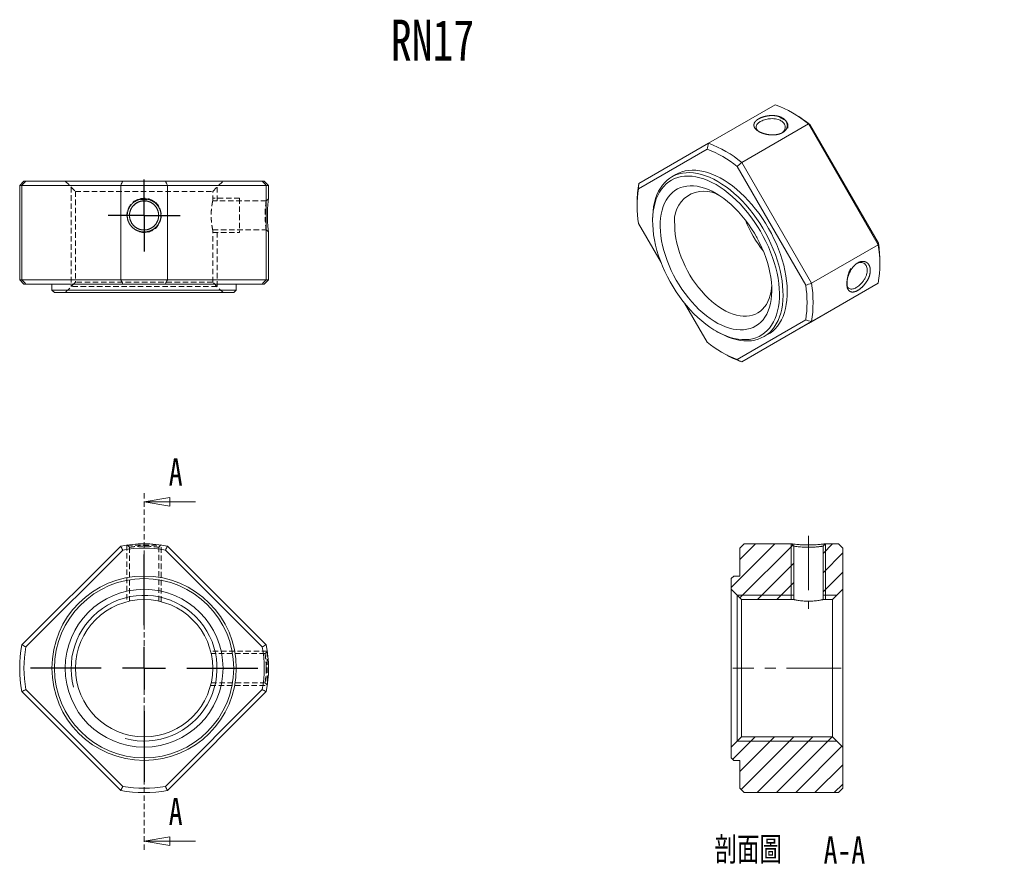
# Model space of a CAD drawing. Header units: millimetres. Extents: x 42 to 272, y 8 to 206.
import ezdxf

# ---------------------------------------------------------------- set-up
doc = ezdxf.new("R2010")
doc.units = ezdxf.units.MM
doc.linetypes.add('CENTERX2', pattern=[20.319999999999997, 12.7, -2.54, 2.54, -2.54])
doc.linetypes.add('HIDDEN', pattern=[1.905, 1.27, -0.635])
doc.layers.add('FORMAT', color=7, linetype='Continuous')
doc.styles.add('SLDTEXTSTYLE0', font='TXT', dxfattribs={"width": 0.75})
doc.styles.add('SLDTEXTSTYLE1', font='TXT', dxfattribs={"width": 0.75, "bigfont": 'bigfont'})
pattern_1 = [(45, (0, 0), (-2.245064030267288, 2.245064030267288), [])]

# ---------------------------------------------------------------- blocks, each defined once
blk = doc.blocks.new('SW_CENTERMARKSYMBOL_0')
at = {"layer": 'FORMAT', "color": 0}
for p, q in [((0, 10), (0, 26.5)), ((0, 0), (0, 5)), ((-10, 0), (-26.5, 0)), ((0, 0), (-5, 0)), ((0, 0), (0, -5)), ((0, 0), (5, 0)), ((10, 0), (26.5, 0)), ((0, -10), (0, -26.5))]:
    blk.add_line(p, q, dxfattribs=at)
blk = doc.blocks.new('_CLOSED')
at = {"color": 0, "linetype": 'ByBlock', "lineweight": -2}
for p, q in [((-1, 0.166667), (0, 0)), ((-1, 0.166667), (-1, -0.166667)), ((0, 0), (-1, -0.166667)), ((0, 0), (-1, 0))]:
    blk.add_line(p, q, dxfattribs=at)
blk = doc.blocks.new('SW_CENTERMARKSYMBOL_1')
at = {"layer": 'FORMAT', "color": 0}
for p, q in [((0, 5), (0, 8.4)), ((0, 0), (0, 5)), ((-5, 0), (-8.4, 0)), ((0, 0), (-5, 0)), ((0, 0), (0, -5)), ((0, 0), (5, 0)), ((5, 0), (8.4, 0)), ((0, -5), (0, -8.4))]:
    blk.add_line(p, q, dxfattribs=at)
blk = doc.blocks.new('SW_NOTE_0')
at = {"layer": 'FORMAT', "color": 0, "char_height": 6.35, "attachment_point": 2}
for s, insert, style in [('\\M+19655\\M+196CA\\M+19AA4', (12.5015625, 8.1855801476), 'SLDTEXTSTYLE1'), ('A-A', (34.924999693, 8.1855801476), 'SLDTEXTSTYLE0')]:
    blk.add_mtext(s, dxfattribs=dict(at, insert=insert, style=style))

msp = doc.modelspace()

# ---------------------------------------------------------------- hatches: boundary and pattern name
at = {"linetype": 'Continuous', "lineweight": 0}
h = msp.add_hatch(dxfattribs=at)
h.set_pattern_fill('ANSI31', style=0)
h.set_pattern_definition(pattern_1)
edge = h.paths.add_edge_path(flags=0)
edge.add_line((208.9361006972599, 76.29417714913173), (208.3361006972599, 75.69417714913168))
edge.add_line((208.3361006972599, 75.69417714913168), (208.3361006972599, 73.19417714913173))
edge.add_line((208.3361006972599, 73.19417714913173), (210.7361006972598, 70.79417714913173))
edge.add_line((210.7361006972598, 70.79417714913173), (222.9361006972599, 70.79417714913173))
edge.add_line((222.9361006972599, 70.79417714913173), (222.9361006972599, 83.25703927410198))
edge.add_line((222.936104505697, 83.25703919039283), (222.4767598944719, 83.79417662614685))
edge.add_line((222.4767608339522, 83.79417714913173), (211.3361006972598, 83.79417714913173))
edge.add_line((211.3361006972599, 83.79417714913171), (210.3361006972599, 82.79417714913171))
edge.add_line((210.3361006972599, 82.79417714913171), (210.3361006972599, 76.29417714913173))
edge.add_line((210.3361006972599, 76.29417714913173), (208.9361006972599, 76.29417714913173))
h = msp.add_hatch(dxfattribs=at)
h.set_pattern_fill('ANSI31', style=0)
h.set_pattern_definition(pattern_1)
h.paths.add_polyline_path([(229.7361006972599, 83.25703970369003), (229.7361006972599, 70.79417714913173), (231.9361006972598, 70.79417714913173), (234.3361006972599, 73.19417714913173), (234.3361006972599, 82.79417714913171), (233.3361006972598, 83.79417714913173), (230.1954458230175, 83.79417714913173)], flags=0)
h = msp.add_hatch(dxfattribs=at)
h.set_pattern_fill('ANSI31', style=0)
h.set_pattern_definition(pattern_1)
h.paths.add_polyline_path([(208.3361006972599, 33.89417714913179), (208.9361006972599, 33.29417714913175), (210.3361006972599, 33.29417714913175), (210.3361006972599, 26.79417714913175), (211.3361006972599, 25.79417714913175), (233.3361006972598, 25.79417714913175), (234.3361006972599, 26.79417714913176), (234.3361006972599, 36.39417714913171), (231.9361006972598, 38.79417714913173), (210.7361006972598, 38.79417714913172), (208.3361006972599, 36.39417714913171)], flags=0)

# ---------------------------------------------------------------- linework, layer by layer
at = {"color": 7, "linetype": 'Continuous', "lineweight": 15}
for p, q in [((203.0514925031, 177.1907056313), (218.6078416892, 186.1711948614)), ((223.178756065, 183.9557650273), (222.4717642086, 184.3640354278)), ((226.3290210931, 181.7138528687), (210.772671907, 172.7333636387)), ((242.6078416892, 153.5181085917), (226.3290210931, 181.7138528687)), ((226.691178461, 181.5647637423), (242.6598978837, 153.9061304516)), ((186.772671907, 167.7900875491), (203.0514925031, 177.1907056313)), ((202.6893351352, 175.826938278), (186.7206157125, 166.6053959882)), ((210.772671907, 172.7333636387), (227.0514925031, 144.5376193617)), ((195.455849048, 169.9176334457), (194.4658995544, 169.3461477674)), ((225.6893351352, 144.1092331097), (209.7206157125, 171.7678664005)), ((43.46324171, 168.3718613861), (42.4632434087, 167.3718613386)), ((43.46324171, 168.3718613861), (43.9081959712, 168.3718613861)), ((43.9081959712, 168.3718613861), (66.491376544, 168.3718613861)), ((66.491376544, 168.3718613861), (76.4351086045, 168.3718613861)), ((76.4351086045, 168.3718613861), (99.0182891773, 168.3718613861)), ((99.0182891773, 168.3718613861), (99.4632434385, 168.3718613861)), ((100.4632417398, 167.3718613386), (99.4632434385, 168.3718613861)), ((42.4632434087, 167.3718613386), (42.4632434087, 145.3718613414)), ((42.9818149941, 167.3718613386), (42.4632434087, 167.3718613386)), ((66.0035441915, 167.3718613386), (42.9818149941, 167.3718613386)), ((42.9818149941, 167.3718613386), (42.9818149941, 145.3718613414)), ((76.922940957, 167.3718613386), (66.0035441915, 167.3718613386)), ((66.0035441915, 145.3718613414), (66.0035441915, 167.3718613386)), ((76.922940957, 167.3718613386), (76.922940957, 145.3718613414)), ((99.9446701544, 167.3718613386), (76.922940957, 167.3718613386)), ((99.9446701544, 145.3718613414), (99.9446701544, 167.3718613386)), ((100.4632417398, 167.3718613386), (99.9446701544, 167.3718613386)), ((100.4632417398, 164.2307774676), (100.4632417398, 167.3718613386)), ((186.4059855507, 163.5437045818), (186.4059855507, 162.72729647)), ((186.7206157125, 158.4859326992), (191.9704329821, 149.3929824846)), ((190.0122301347, 159.5024844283), (190.0122301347, 159.0126395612)), ((100.4632417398, 145.3718613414), (100.4632417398, 156.5125161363)), ((227.0514925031, 144.5376193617), (242.6078416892, 153.5181085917)), ((242.9745280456, 148.848358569), (242.9745280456, 149.6647666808)), ((42.4632434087, 145.3718613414), (43.46324171, 144.3718611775)), ((42.4632434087, 145.3718613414), (42.9818149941, 145.3718613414)), ((42.9818149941, 145.3718613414), (66.0035441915, 145.3718613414)), ((66.0035441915, 145.3718613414), (76.922940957, 145.3718613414)), ((76.922940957, 145.3718613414), (99.9446701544, 145.3718613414)), ((99.4632434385, 144.3718611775), (100.4632417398, 145.3718613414)), ((99.9446701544, 145.3718613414), (100.4632417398, 145.3718613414)), ((43.9081959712, 144.3718611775), (43.46324171, 144.3718611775)), ((66.491376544, 144.3718611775), (43.9081959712, 144.3718611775)), ((49.9632418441, 144.3718611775), (49.9632418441, 142.9718616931)), ((49.9632418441, 142.9718616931), (50.5632426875, 142.3718608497)), ((49.9632418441, 142.9718616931), (71.4632425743, 142.9718616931)), ((71.4632425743, 142.3718608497), (50.5632426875, 142.3718608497)), ((76.4351086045, 144.3718611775), (66.491376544, 144.3718611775)), ((71.4632425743, 142.9718616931), (92.9632433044, 142.9718616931)), ((92.363242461, 142.3718608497), (71.4632425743, 142.3718608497)), ((99.0182891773, 144.3718611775), (76.4351086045, 144.3718611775)), ((92.363242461, 142.3718608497), (92.9632433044, 142.9718616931)), ((92.9632433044, 142.9718616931), (92.9632433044, 144.3718611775)), ((99.4632434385, 144.3718611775), (99.0182891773, 144.3718611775)), ((226.3290210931, 135.2013575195), (242.6078416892, 144.6019756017)), ((242.6078416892, 144.6019756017), (227.0514925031, 135.6214863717)), ((197.4392880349, 139.9206477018), (202.6893351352, 130.8272994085)), ((209.7206157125, 126.768227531), (225.6893351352, 135.9897698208)), ((227.0514925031, 135.6214863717), (210.772671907, 126.2208682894)), ((204.7883599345, 133.4168586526), (205.2125550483, 133.1718964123)), ((210.772671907, 126.2208682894), (226.3290210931, 135.2013575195)), ((215.9641523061, 132.106046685), (216.9541017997, 132.6775323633)), ((206.2017575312, 128.4362981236), (206.9087493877, 128.028027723)), ((42.9818149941, 60.2538766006), (66.0035441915, 83.2756057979)), ((76.922940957, 83.2756057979), (99.9446701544, 60.2538766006)), ((210.3361006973, 82.7941771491), (211.3361006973, 83.7941771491)), ((210.3361006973, 82.7941771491), (210.3361006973, 76.2941771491)), ((222.476760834, 83.7941771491), (211.3361006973, 83.7941771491)), ((222.4767598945, 83.7941766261), (222.9361045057, 83.2570391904)), ((222.9361006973, 70.7941771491), (222.9361006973, 83.2570392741)), ((229.7361006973, 83.2570397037), (230.195445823, 83.7941771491)), ((229.7361006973, 83.2570397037), (229.7361006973, 70.7941771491)), ((233.3361006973, 83.7941771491), (230.195445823, 83.7941771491)), ((233.3361006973, 83.7941771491), (234.3361006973, 82.7941771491)), ((234.3361006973, 73.1941771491), (234.3361006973, 82.7941771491)), ((66.491376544, 82.3492248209), (43.9081959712, 59.7660442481)), ((99.0182891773, 59.7660442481), (76.4351086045, 82.3492248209)), ((208.3361006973, 75.6941771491), (208.9361006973, 76.2941771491)), ((210.3361006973, 76.2941771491), (208.9361006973, 76.2941771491)), ((208.3361006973, 75.6941771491), (208.3361006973, 73.1941771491)), ((210.7361006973, 70.7941771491), (208.3361006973, 73.1941771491)), ((208.3361006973, 36.3941771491), (208.3361006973, 73.1941771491)), ((234.3361006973, 73.1941771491), (231.9361006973, 70.7941771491)), ((234.3361006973, 73.1941771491), (234.3361006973, 36.3941771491)), ((210.7361006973, 70.7941771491), (222.9361006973, 70.7941771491)), ((210.7361006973, 70.7941771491), (210.7361006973, 38.7941771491)), ((229.7361006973, 70.7941771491), (231.9361006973, 70.7941771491)), ((231.9361006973, 38.7941771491), (231.9361006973, 70.7941771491)), ((66.0035441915, 26.3127506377), (42.9818149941, 49.3344798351)), ((43.9081959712, 49.8223121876), (66.491376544, 27.2391316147)), ((76.4351086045, 27.2391316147), (99.0182891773, 49.8223121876)), ((99.9446701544, 49.3344798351), (76.922940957, 26.3127506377)), ((208.3361006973, 36.3941771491), (210.7361006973, 38.7941771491)), ((231.9361006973, 38.7941771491), (210.7361006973, 38.7941771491)), ((231.9361006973, 38.7941771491), (234.3361006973, 36.3941771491)), ((208.3361006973, 36.3941771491), (208.3361006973, 33.8941771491)), ((234.3361006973, 26.7941771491), (234.3361006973, 36.3941771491)), ((208.9361006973, 33.2941771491), (208.3361006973, 33.8941771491)), ((208.9361006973, 33.2941771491), (210.3361006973, 33.2941771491)), ((210.3361006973, 33.2941771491), (210.3361006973, 26.7941771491)), ((211.3361006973, 25.7941771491), (210.3361006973, 26.7941771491)), ((211.3361006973, 25.7941771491), (233.3361006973, 25.7941771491)), ((234.3361006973, 26.7941771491), (233.3361006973, 25.7941771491))]:
    msp.add_line(p, q, dxfattribs=at)
at = {"color": 7, "linetype": 'HIDDEN', "lineweight": 0}
for p, q in [((53.063242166, 168.3718613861), (55.4632418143, 165.9718612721)), ((87.4632433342, 165.9718612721), (89.8632429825, 168.3718613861)), ((54.4632416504, 166.9718614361), (54.4632416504, 143.7718621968)), ((55.4632418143, 165.9718612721), (87.4632433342, 165.9718612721)), ((55.4632418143, 165.9718612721), (55.4632418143, 144.771860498)), ((87.4632433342, 163.7718612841), (87.4632433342, 165.9718612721)), ((88.4632434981, 163.7718612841), (88.4632434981, 166.9718614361)), ((93.7409796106, 164.3718611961), (87.4613434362, 164.3718611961)), ((99.9260474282, 163.7718612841), (87.4632433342, 163.7718612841)), ((93.7409796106, 164.3718611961), (93.7409796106, 164.3606764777)), ((100.4632417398, 164.2312040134), (99.9261051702, 163.7718594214)), ((75.4558578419, 160.4217240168), (75.432680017, 159.9130719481)), ((71.4632425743, 156.3718612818), (71.4006292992, 156.377101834)), ((87.4615427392, 156.9718611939), (99.9261051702, 156.9718611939)), ((87.4632433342, 144.771860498), (87.4632433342, 156.9799031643)), ((87.4632433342, 156.3718612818), (93.7409796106, 156.3718612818)), ((88.4632434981, 143.7718621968), (88.4632434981, 156.9803157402)), ((99.9261051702, 156.9718602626), (100.4632417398, 156.512515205)), ((55.4632418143, 144.771860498), (53.063242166, 142.3718608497)), ((87.4632433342, 144.771860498), (55.4632418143, 144.771860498)), ((89.8632429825, 142.3718608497), (87.4632433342, 144.771860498)), ((88.4199142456, 143.7718621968), (54.4632416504, 143.7718621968)), ((88.4632434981, 143.7718621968), (88.4199276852, 143.7718621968)), ((71.4632425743, 95.6102558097), (71.4632425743, 12.4701448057)), ((67.4632191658, 83.5169915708), (75.4632427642, 83.5169915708)), ((67.4632423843, 83.5169915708), (67.4632423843, 70.2861117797)), ((67.5310659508, 83.5263550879), (68.063242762, 82.9941787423)), ((68.0632425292, 82.994206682), (68.0632425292, 70.431281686)), ((71.819167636, 83.2516335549), (71.4632425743, 83.2570408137)), ((74.8632428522, 82.9941787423), (75.3954196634, 83.5263550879)), ((74.8632426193, 70.4300393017), (74.8632426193, 82.9941880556)), ((75.4632427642, 70.2861117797), (75.4632427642, 83.5169915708)), ((100.1860559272, 58.7941784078), (86.9551761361, 58.7941784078)), ((99.663252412, 58.1941782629), (87.1003460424, 58.1941782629)), ((100.1954194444, 58.726355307), (99.6632430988, 58.1941784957)), ((99.9260772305, 54.7922776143), (99.9206979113, 55.1501032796)), ((86.9551761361, 50.7941780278), (100.1860559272, 50.7941780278)), ((87.0991036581, 51.3941781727), (99.6632710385, 51.3941781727)), ((99.6632430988, 51.3941784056), (100.1954194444, 50.8620015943))]:
    msp.add_line(p, q, dxfattribs=at)
at = {"color": 7, "linetype": 'Continuous', "lineweight": 0}
for p, q in [((83.4632425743, 93.6102558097), (71.4632425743, 93.6102558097)), ((222.336100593, 70.7941779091), (222.336100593, 83.7941763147)), ((230.1630877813, 83.77092119), (230.1130929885, 83.7642603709)), ((230.3361005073, 83.7941763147), (230.3361005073, 70.7941779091)), ((209.7361015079, 71.794178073), (222.936100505, 71.794178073)), ((229.7361005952, 71.794178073), (232.9361007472, 71.794178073)), ((232.9361007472, 37.7941762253), (209.7361015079, 37.7941762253)), ((83.4632425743, 14.4701448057), (71.4632425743, 14.4701448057))]:
    msp.add_line(p, q, dxfattribs=at)
at = {"color": 7, "linetype": 'Continuous', "lineweight": 15, "flags": 128}
for points in [[(190.0122301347, 159.5024844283), (190.0294497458, 160.3278741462), (190.1059027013, 161.394242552), (190.2431947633, 162.4176541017), (190.4407731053, 163.3939878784), (190.6978421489, 164.3193125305), (191.0133667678, 165.1899021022), (191.3860764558, 166.0022510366), (191.8144704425, 166.7530882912), (192.2968237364, 167.4393905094), (192.8311940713, 168.0583941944), (193.4154297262, 168.6076068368), (194.0471781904, 169.0848169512), (194.7238956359, 169.4881029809), (195.4428571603, 169.8158410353), (196.2011677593, 170.066711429), (196.9957739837, 170.2397039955), (197.8234762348, 170.3341221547), (198.6809416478, 170.3495857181), (199.564717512, 170.2860324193), (200.4712451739, 170.143718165), (201.3968743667, 169.9232160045), (202.3378779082, 169.6254138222), (203.2904667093, 169.2515107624), (204.2508050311, 168.8030124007), (205.2150259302, 168.2817246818)], [(216.9541017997, 132.6775323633), (217.3728231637, 132.9388631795), (218.0045716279, 133.4160732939), (218.5888072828, 133.9652859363), (219.1231776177, 134.5842896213), (219.6055309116, 135.2705918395), (220.0339248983, 136.0214290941), (220.4066345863, 136.8337780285), (220.7221592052, 137.7043676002), (220.9792282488, 138.6296922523), (221.1768065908, 139.606026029), (221.3140986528, 140.6294375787), (221.3905516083, 141.6958059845), (221.4058576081, 142.800837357), (221.3599550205, 143.9400821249), (221.2530286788, 145.1089529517), (221.0855091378, 146.3027432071), (220.8580709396, 147.5166459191), (220.5716298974, 148.7457731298), (220.2273394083, 149.9851755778), (219.8265858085, 151.229862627), (219.3709827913, 152.4748223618), (218.8623649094, 153.7150417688), (218.3027801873, 154.9455269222), (217.6944818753, 156.1613230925), (217.039919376, 157.3575346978), (216.3417283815, 158.529345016), (215.6027202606, 159.6720355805), (214.825870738, 160.7810051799), (214.0143079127, 161.8517883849), (213.1712996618, 162.8800735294), (212.3002404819, 163.8617200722), (211.4046378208, 164.792775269), (210.4880979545, 165.6694900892), (209.5543114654, 166.4883343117), (208.6070383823, 167.2460107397), (207.6500930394, 167.9394684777), (206.6873287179, 168.5659152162), (205.7226221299, 169.1228284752), (204.7598578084, 169.6079657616), (203.8029124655, 170.0193735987), (202.8556393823, 170.3553953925), (201.9218528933, 170.6146781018), (201.005313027, 170.7961776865), (200.1097103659, 170.8991633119), (199.238651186, 170.9232202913), (198.395642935, 170.8682517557), (197.5840801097, 170.734479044), (196.8072305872, 170.5224408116), (196.0682224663, 170.2329908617), (195.455849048, 169.9176334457)], [(204.7907618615, 167.5468777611), (203.834150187, 168.0633281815), (202.8815508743, 168.5060329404), (201.936959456, 168.8731351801), (201.0043378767, 169.1630951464), (200.0875978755, 169.3746966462), (199.1905845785, 169.5070521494), (198.3170603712, 169.559606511), (197.4706891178, 169.5321392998), (196.6550207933, 169.4247657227), (195.8734765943, 169.2379361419), (195.1293345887, 168.9724341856), (194.4257159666, 168.6293734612), (193.7655719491, 168.2101928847), (193.1516714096, 167.716650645), (192.5865892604, 167.1508168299), (192.0726956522, 166.5150647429), (191.6121460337, 165.8120609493), (191.2068721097, 165.0447540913), (190.8585737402, 164.2163625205), (190.5687118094, 163.3303607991), (190.338502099, 162.3904651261), (190.1689101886, 161.4006177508), (190.0606474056, 160.3649704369), (190.0141678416, 159.2878670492), (190.0296664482, 158.1738253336), (190.1070782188, 157.0275179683), (190.2460784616, 155.8537529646), (190.4460841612, 154.6574535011), (190.7062564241, 153.4436372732), (191.0255039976, 152.2173954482), (191.4024878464, 150.9838713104), (191.8356267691, 149.7482386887), (192.3231040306, 148.5156802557), (192.8628749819, 147.2913657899), (193.452675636, 146.0804304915), (194.0900321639, 144.8879534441), (194.772271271, 143.7189363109), (195.4965314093, 142.5782823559), (196.2597747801, 141.4707758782), (197.0588000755, 140.4010621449), (197.8902559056, 139.3736279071), (198.7506548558, 138.3927825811), (199.6363881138, 137.462640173), (200.5437406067, 136.5871020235), (201.4689065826, 135.7698404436), (202.408005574, 135.0142833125), (203.3570986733, 134.3235996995), (204.3122050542, 133.7006865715), (205.2693186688, 133.1481566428), (206.2244250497, 132.6683274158), (207.1735181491, 132.2632114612), (208.1126171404, 131.9345079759), (209.0377831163, 131.6835956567), (209.9451356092, 131.511526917), (210.8308688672, 131.4190234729), (211.6912678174, 131.406473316), (212.5227236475, 131.4739290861), (213.3217489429, 131.6211078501), (214.0849923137, 131.8473922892), (214.809252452, 132.1518332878), (215.4914915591, 132.5331539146), (216.1288480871, 132.9897547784), (216.7186487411, 133.5197207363), (217.2584196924, 134.1208289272), (217.7458969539, 134.7905580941), (218.1790358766, 135.5260991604), (218.5560197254, 136.3243670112), (218.8752672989, 137.1820134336), (219.1354395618, 138.0954411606), (219.3354452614, 139.0608189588), (219.4744455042, 140.0740976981), (219.5518572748, 141.1310273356), (219.5673558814, 142.2271747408), (219.5208763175, 143.3579422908), (219.4126135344, 144.5185871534), (219.243021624, 145.7042411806), (219.0128119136, 146.9099313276), (218.7229499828, 148.1306005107), (218.3746516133, 149.3611288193), (217.9693776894, 150.5963549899), (217.5088280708, 151.8310980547), (216.9949344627, 153.0601790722), (216.4298523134, 154.2784428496), (215.8159517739, 155.480779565), (215.1558077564, 156.6621462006), (214.4521891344, 157.817587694), (213.7080471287, 158.9422577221), (212.9265029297, 160.031439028), (212.1108346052, 161.0805632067), (211.2644633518, 162.0852298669), (210.3909391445, 163.0412250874), (209.4939258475, 163.9445390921), (208.5771858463, 164.791383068), (207.6445642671, 165.5782050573), (206.6999728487, 166.301704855), (205.747373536, 166.9588478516), (204.7907618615, 167.5468777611)], [(205.2150259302, 168.2817246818), (206.1792468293, 167.6897466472), (207.1395851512, 167.0294619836), (208.0921739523, 166.3035294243), (209.0331774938, 165.5148720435), (209.9588066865, 164.6666654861), (210.8653343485, 163.7623251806), (211.7491102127, 162.8054925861), (212.6065756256, 161.8000205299), (213.4342778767, 160.749957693), (214.2288841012, 159.6595323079), (214.9871947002, 158.5331351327), (215.7061562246, 157.3753017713), (216.38287367, 156.19069441), (217.0146221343, 154.9840830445), (217.5988577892, 153.7603262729), (218.133228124, 152.524351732), (218.615581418, 151.2811362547), (219.0439754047, 150.0356858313), (219.4166850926, 148.7930154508), (219.7322097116, 147.5581289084), (219.9892787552, 146.3359986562), (220.1868570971, 145.1315457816), (220.3241491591, 143.9496201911), (220.4006021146, 142.7949810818), (220.4159081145, 141.6722777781), (220.3700055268, 140.5860310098), (220.2630791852, 139.5406147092), (220.0955596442, 138.5402383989), (219.8681214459, 137.5889302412), (219.5816804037, 136.6905208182), (219.2373899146, 135.8486277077), (218.8366363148, 135.066640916), (218.3810332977, 134.347709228), (217.8724154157, 133.6947275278), (217.3128306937, 133.1103251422), (216.7045323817, 132.5968552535), (216.0499698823, 132.1563854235), (215.3517788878, 131.790689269), (214.6127707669, 131.5012393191), (213.8359212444, 131.2892010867), (213.0243584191, 131.155428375), (212.1813501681, 131.1004598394), (211.3102909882, 131.1245168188), (210.4146883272, 131.2275024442), (209.4981484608, 131.4090020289), (208.5643619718, 131.6682847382), (207.6170888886, 132.004306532), (206.6601435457, 132.4157143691), (205.6973792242, 132.9008516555), (205.2125550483, 133.1718964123)], [(204.7907618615, 165.5055257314), (205.6883894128, 164.9515374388), (206.5817393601, 164.3285912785), (207.466554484, 163.6396558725), (208.3386182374, 162.8880143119), (209.1937748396, 162.0772485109), (210.0279490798, 161.2112221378), (210.8371657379, 160.2940622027), (211.617568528, 159.3301393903), (212.3654384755, 158.3240472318), (213.0772116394, 157.2805802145), (213.7494960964, 156.204710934), (214.3790881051, 155.1015663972), (214.9629873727, 153.9764035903), (215.4984113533, 152.8345844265), (215.9828085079, 151.6815501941), (216.4138704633, 150.5227956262), (216.7895430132, 149.3638427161), (217.1080359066, 148.2102144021), (217.36783138, 147.0674082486), (217.5676913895, 145.9408702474), (217.7066635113, 144.8359688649), (217.7840854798, 143.7579694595), (217.7995883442, 142.7120091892), (217.7530982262, 141.7030725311), (217.6448366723, 140.7359675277), (217.4753195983, 139.815302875), (217.2453548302, 138.9454659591), (216.9560382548, 138.1306019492), (216.6087485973, 137.3745940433), (216.2051408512, 136.6810449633), (215.7471383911, 136.0532597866), (215.2369238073, 135.4942301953), (214.6769285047, 135.00662022), (214.0698211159, 134.5927535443), (213.4184947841, 134.2546024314), (212.7260533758, 133.9937783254), (211.9957966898, 133.8115241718), (211.2312047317, 133.7087084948), (210.4359211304, 133.6858212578), (209.6137357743, 133.742971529), (208.7685667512, 133.8798869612), (207.9044416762, 134.0959150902), (207.0254784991, 134.3900264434), (206.1358658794, 134.7608194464), (205.2398432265, 135.2065271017), (204.3416804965, 135.7250254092), (203.4456578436, 136.3138434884), (202.556045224, 136.9701753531), (201.6770820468, 137.690893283), (200.8129569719, 138.472562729), (199.9677879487, 139.3114586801), (199.1456025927, 140.2035834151), (198.3503189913, 141.1446855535), (197.5857270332, 142.1302803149), (196.8554703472, 143.1556708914), (196.1630289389, 144.2159708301), (195.5117026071, 145.3061273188), (194.9045952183, 146.4209452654), (194.3445999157, 147.5551120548), (193.8343853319, 148.7032228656), (193.3763828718, 149.859806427), (192.9727751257, 151.0193510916), (192.6254854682, 152.1763311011), (192.3361688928, 153.3252329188), (192.1062041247, 154.4605815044), (191.9366870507, 155.5769664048), (191.8284254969, 156.6690675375), (191.7819353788, 157.7316805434), (191.7974382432, 158.7597415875), (191.8748602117, 159.7483514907), (192.0138323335, 160.6927990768), (192.213692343, 161.5885836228), (192.4734878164, 162.4314363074), (192.7919807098, 163.2173405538), (193.1676532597, 163.9425511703), (193.5987152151, 164.6036121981), (194.0831123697, 165.1973733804), (194.6185363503, 165.7210051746), (195.2024356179, 166.172012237), (195.8320276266, 166.5482453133), (196.5043120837, 166.8479114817), (197.2160852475, 167.0695826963), (197.963955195, 167.212202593), (198.7443579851, 167.275091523), (199.5535746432, 167.2579497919), (200.3877488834, 167.1608590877), (201.2429054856, 166.984282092), (202.114969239, 166.7290602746), (202.9997843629, 166.3964098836), (203.8931343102, 165.9879161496), (204.7907618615, 165.5055257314)], [(195.1741096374, 157.9921294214), (195.2050054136, 157.0094360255), (195.2975240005, 155.9964382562), (195.4511600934, 154.9586687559), (195.6650745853, 153.9017954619), (195.9380991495, 152.8315906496), (196.2687426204, 151.7538994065), (196.6551991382, 150.6746077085), (197.0953580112, 149.5996102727), (197.5868152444, 148.5347783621), (198.1268866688, 147.4859277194), (198.7126226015, 146.4587868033), (199.340823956, 145.458965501), (200.0080597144, 144.49192449), (200.7106856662, 143.5629454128), (201.4448643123, 142.677102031), (202.2065858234, 141.839232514), (202.9916899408, 141.0539130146), (203.795888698, 140.3254326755), (204.6147898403, 139.6577702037), (205.4439208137, 139.0545721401), (206.2787531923, 138.5191329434), (207.1147274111, 138.0543769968), (207.9472776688, 137.6628426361), (208.7718568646, 137.3466682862), (209.583961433, 137.1075807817), (210.3791559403, 136.9468859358), (211.15309731, 136.8654614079), (211.9015585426, 136.8637519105), (212.6204518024, 136.9417667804), (213.3058507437, 137.0990799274), (213.9540119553, 137.3348321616), (214.5613954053, 137.6477358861), (215.1246837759, 138.0360821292), (215.6408005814, 138.4977498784), (216.1069269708, 139.0302176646), (216.5205171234, 139.6305773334), (216.8793121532, 140.2955499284), (217.1813524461, 141.0215035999), (217.4249883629, 141.8044734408), (217.6088892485, 142.6401831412), (217.7320507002, 143.5240683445), (217.7718640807, 144.0012925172)], [(213.5910959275, 156.466958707), (214.2168039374, 155.3709441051), (214.3752041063, 155.1086963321)]]:
    msp.add_lwpolyline(points, dxfattribs=at)
at = {"color": 7, "linetype": 'HIDDEN', "lineweight": 0, "flags": 128}
for points in [[(93.740940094, 164.3606764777), (93.7409796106, 164.2715731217), (93.7409796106, 164.0953561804), (93.7409796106, 163.8359628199), (93.7409796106, 163.4991872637), (93.7409796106, 163.0925522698), (93.7409796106, 162.6251414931), (93.7409796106, 162.1073964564), (93.7409796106, 161.550881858), (93.7409796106, 160.9680303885), (93.7409796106, 160.3718610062), (93.7409796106, 159.7756925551), (93.7409796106, 159.1928410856), (93.7409796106, 158.6363264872), (93.7409796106, 158.1185809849), (93.7409796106, 157.6511706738), (93.7409796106, 157.24453568), (93.7409796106, 156.9077601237), (93.7409796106, 156.6483662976), (93.7409796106, 156.472149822), (93.7409796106, 156.383046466), (93.7409796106, 156.3718612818)], [(72.5810527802, 156.533227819), (72.5594355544, 156.5249977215), (71.4632425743, 156.3718612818)], [(100.1860499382, 58.7941784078), (100.1860559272, 58.7495014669), (100.1860559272, 58.6164694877), (100.1860559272, 58.398053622), (100.1860559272, 58.0991333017), (100.1860559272, 57.7263856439), (100.1860559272, 57.2881373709), (100.1860559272, 56.7941783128), (100.1860559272, 56.2555423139), (100.1860559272, 55.6842619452), (100.1860559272, 55.0930985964), (100.1860559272, 54.4952578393), (100.1860559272, 53.9040944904), (100.1860559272, 53.3328141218), (100.1860559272, 52.7941781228), (100.1860559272, 52.3002190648), (100.1860559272, 51.8619707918), (100.1860559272, 51.4892231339), (100.1860559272, 51.1903028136), (100.1860559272, 50.9718869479), (100.1860559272, 50.8388549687), (100.1860559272, 50.7941780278)]]:
    msp.add_lwpolyline(points, dxfattribs=at)
at = {"color": 7, "linetype": 'Continuous', "lineweight": 0, "flags": 128}
msp.add_lwpolyline([(209.7359895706, 71.794178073), (209.7361015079, 71.7577782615), (209.7361015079, 71.6487390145), (209.7361015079, 71.4675259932), (209.7361015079, 71.2149159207), (209.7361015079, 70.8919891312), (209.7361015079, 70.50012957), (209.7361015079, 70.0410136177), (209.7361015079, 69.516609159), (209.7361015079, 68.9291606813), (209.7361015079, 68.2811836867), (209.7361015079, 67.5754535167), (209.7361015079, 66.814992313), (209.7361015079, 66.0030559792), (209.7361015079, 65.1431211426), (209.7361015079, 64.2388711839), (209.7361015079, 63.2941776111), (209.7361015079, 62.3130846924), (209.7361015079, 61.2997954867), (209.7361015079, 60.2586480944), (209.7361015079, 59.1941007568), (209.7361015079, 58.1107125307), (209.7361015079, 57.0131223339), (209.7361015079, 55.9060303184), (209.7361015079, 54.7941771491), (209.7361015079, 53.6823239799), (209.7361015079, 52.5752319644), (209.7361015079, 51.4776417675), (209.7361015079, 50.3942535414), (209.7361015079, 49.3297062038), (209.7361015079, 48.2885588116), (209.7361015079, 47.2752696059), (209.7361015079, 46.2941766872), (209.7361015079, 45.3494831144), (209.7361015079, 44.4452331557), (209.7361015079, 43.5852983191), (209.7361015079, 42.7733619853), (209.7361015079, 42.0129007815), (209.7361015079, 41.3071706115), (209.7361015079, 40.659193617), (209.7361015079, 40.0717451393), (209.7361015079, 39.5473406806), (209.7361015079, 39.0882247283), (209.7361015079, 38.6963651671), (209.7361015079, 38.3734383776), (209.7361015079, 38.1208283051), (209.7361015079, 37.9396152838), (209.7361015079, 37.8305760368), (209.7361015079, 37.7941762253)], dxfattribs=at)
at = {"color": 7, "linetype": 'Continuous', "lineweight": 15}
for radius in [21.49999999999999, 20.89999999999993, 18.40000000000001, 16.00000000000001]:
    msp.add_circle((71.4632425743, 54.7941782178), radius, dxfattribs=at)
for centre, radius, start, end in [((209.0450835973, 160.6900840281), 27.21641695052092, 50.5758930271, 69.4294835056), ((208.1218040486, 158.0614357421), 29.95376592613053, 51.6886448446, 59.822991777), ((193.4887344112, 151.709594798), 27.21641695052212, 50.5758930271, 69.4294835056), ((193.2182310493, 151.3012637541), 26.29088289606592, 51.1204910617, 68.884885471), ((209.9638680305, 163.6484430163), 23.5581153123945, 169.8744675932, 180.2547355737), ((212.7026051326, 162.5456643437), 26.29724691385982, 171.119242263, 188.880757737), ((201.9604943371, 159.1616619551), 6.88642313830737, 57.3977154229, 189.7780303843), ((237.1434107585, 169.1579614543), 27.32670244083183, 201.2385552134, 218.7560682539), ((213.016565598, 149.5747958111), 29.95809754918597, 0.1720723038, 8.3129449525), ((215.7523521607, 149.0600420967), 27.22299900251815, 350.5747319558, 9.4252680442), ((199.7073457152, 140.0495014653), 26.29724691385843, 351.119242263, 8.880757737), ((200.1960029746, 140.0795528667), 27.22299900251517, 350.5747319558, 9.4252680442), ((219.1917197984, 151.2939020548), 26.29088289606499, 231.1204910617, 248.884885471), ((218.9506183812, 148.7406371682), 23.9586894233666, 239.8271948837, 250.0417512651), ((71.4632425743, 54.7941782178), 28.99999999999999, 79.1484243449, 100.8515756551), ((71.4632425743, 54.7941782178), 27.99999999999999, 79.771944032, 100.2280559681), ((71.4632425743, 54.7941782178), 29, 169.1484243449, 190.8515756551), ((71.4632425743, 54.7941782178), 28, 169.7719440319, 190.2280559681), ((71.4632425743, 54.7941782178), 28, 349.7719440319, 10.228055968), ((71.4632425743, 54.7941782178), 28.99999999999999, 349.1484243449, 10.8515756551), ((71.4632425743, 54.7941782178), 28.99999999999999, 259.1484243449, 280.8515756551), ((71.4632425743, 54.7941782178), 28, 259.7719440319, 280.2280559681)]:
    msp.add_arc(centre, radius, start, end, dxfattribs=at)
at = {"color": 7, "linetype": 'HIDDEN', "lineweight": 0}
for centre, radius, start, end in [((71.4632425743, 160.3718613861), 4.000000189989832, 255, 195), ((121.7699273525, 160.3718650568), 22.10684495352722, 171.152931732, 188.8471310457)]:
    msp.add_arc(centre, radius, start, end, dxfattribs=at)
at = {"color": 7, "linetype": 'Continuous', "lineweight": 0}
msp.add_arc((71.4632425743, 54.7941782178), 17.000000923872, 255, 195, dxfattribs=at)
at = {"color": 7, "linetype": 'Continuous', "lineweight": 15}
for points, knots in [([(219.0282905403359, 183.6197018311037), (220.3111580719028, 183.131973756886), (221.2172773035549, 182.3541470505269), (221.472785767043, 181.4833135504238), (221.3467581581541, 180.7317154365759), (220.9598197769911, 180.1403668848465), (220.3848825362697, 179.7045652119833), (219.7282506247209, 179.4015847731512), (219.0500238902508, 179.2234444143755), (218.3170567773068, 179.1322887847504), (217.5555470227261, 179.1360325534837), (216.7917589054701, 179.2266949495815), (216.0541075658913, 179.3989703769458), (215.3677383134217, 179.6342428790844), (214.7008171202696, 179.9626890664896), (214.1129116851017, 180.3768005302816), (213.7093919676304, 180.8865243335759), (213.58351410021, 181.421112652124), (213.6910873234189, 181.9521135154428), (214.0785782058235, 182.4585118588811), (214.6537913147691, 182.8687503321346), (215.3111078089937, 183.190007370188), (215.9900185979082, 183.4179492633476), (216.72415112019, 183.581471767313), (217.7402748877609, 183.6892033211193), (219.0282905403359, 183.6197018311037), (220.3111580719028, 183.131973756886), (221.2172773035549, 182.3541470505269)], [-0.1564223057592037, -0.1253528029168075, -0.0627679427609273, 0, 0.0628759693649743, 0.125468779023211, 0.1676347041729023, 0.2080602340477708, 0.2498630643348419, 0.2805821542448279, 0.3118241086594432, 0.3430459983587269, 0.3740869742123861, 0.4052226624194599, 0.436914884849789, 0.4686889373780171, 0.5001104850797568, 0.54260767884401, 0.5835538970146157, 0.6259241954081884, 0.6681393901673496, 0.7085673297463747, 0.7503248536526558, 0.7810699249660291, 0.8123404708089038, 0.8435776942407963, 0.8746471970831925, 0.9372320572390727, 1, 1.062875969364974, 1.125468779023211, 1.167634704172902]), ([(219.9228469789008, 182.4578304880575), (219.788715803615, 182.5268790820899), (219.5001078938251, 182.6754498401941), (218.9545837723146, 182.8356754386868), (218.2840261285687, 182.9391956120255), (217.5196503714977, 182.9434831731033), (216.7551057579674, 182.8448591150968), (216.0815367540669, 182.6746340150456), (215.5406422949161, 182.469154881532), (215.1056317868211, 182.2472613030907), (214.7348548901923, 182.0043749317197), (214.4146215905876, 181.7132145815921), (214.1781113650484, 181.3585066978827), (214.0865875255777, 180.964001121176), (214.1808492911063, 180.5712297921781), (214.3676352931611, 180.2636335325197), (214.5501606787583, 180.1054129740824), (214.6073943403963, 180.0558004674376)], [0, 0, 0, 0, 0.0552475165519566, 0.1188751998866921, 0.1909024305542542, 0.2713384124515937, 0.3521533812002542, 0.4243530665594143, 0.4879458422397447, 0.5429504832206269, 0.5979721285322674, 0.6615647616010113, 0.7337473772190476, 0.8145285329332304, 0.8950306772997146, 0.9670852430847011, 1, 1, 1, 1]), ([(220.111621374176, 179.5988904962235), (220.1668099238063, 179.635533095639), (220.3605955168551, 179.7641976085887), (220.6198477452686, 180.0527752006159), (220.8607857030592, 180.4724120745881), (220.9492376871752, 180.9619363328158), (220.8608205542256, 181.4505906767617), (220.6238073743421, 181.8715984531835), (220.3082114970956, 182.2088225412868), (220.0451164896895, 182.3788245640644), (219.9228469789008, 182.4578304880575)], [0, 0, 0, 0, 0.0492990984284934, 0.173105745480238, 0.3136758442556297, 0.4710257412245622, 0.6278454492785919, 0.7682660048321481, 0.8923050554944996, 1, 1, 1, 1]), ([(69.91564610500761, 164.0543640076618), (71.46393630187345, 164.3203224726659), (73.01346159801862, 164.0522432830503), (74.168527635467, 163.2585207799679), (74.91676633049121, 162.3320521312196), (75.31560747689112, 161.3859974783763), (75.42729154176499, 160.4612293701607), (75.34544751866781, 159.6144556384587), (75.11468693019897, 158.8860587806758), (74.75229666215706, 158.211877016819), (74.26169653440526, 157.6255397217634), (73.66305327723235, 157.1440234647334), (72.9751623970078, 156.7887178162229), (72.23123484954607, 156.5619726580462), (71.36885471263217, 156.4811837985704), (70.4285632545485, 156.5900514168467), (69.46734673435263, 156.9806048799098), (68.6545944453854, 157.6153389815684), (68.0084187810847, 158.4136461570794), (67.61030441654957, 159.3597553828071), (67.49903906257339, 160.2844949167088), (67.58180684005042, 161.1313130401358), (67.81338686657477, 161.8598578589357), (68.17650142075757, 162.534963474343), (68.83323178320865, 163.3152491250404), (69.91564610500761, 164.0543640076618), (71.46393630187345, 164.3203224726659), (73.01346159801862, 164.0522432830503)], [-0.1564223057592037, -0.1253528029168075, -0.0627679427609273, 0, 0.0628759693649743, 0.125468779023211, 0.1676347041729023, 0.2080602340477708, 0.2498630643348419, 0.2805821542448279, 0.3118241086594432, 0.3430459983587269, 0.3740869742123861, 0.4052226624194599, 0.436914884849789, 0.4686889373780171, 0.5001104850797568, 0.54260767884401, 0.5835538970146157, 0.6259241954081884, 0.6681393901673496, 0.7085673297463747, 0.7503248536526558, 0.7810699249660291, 0.8123404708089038, 0.8435776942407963, 0.8746471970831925, 0.9372320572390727, 1, 1.062875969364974, 1.125468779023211, 1.167634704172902]), ([(72.25600059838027, 163.7120975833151), (71.46350654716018, 163.7990461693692), (70.67132187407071, 163.7121730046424), (69.8284187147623, 163.4051615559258), (69.0220305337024, 162.8142265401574), (68.43027481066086, 162.0079195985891), (68.12310774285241, 161.1639667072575), (68.0206777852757, 160.2330966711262), (68.21557064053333, 159.0954912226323), (68.89565957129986, 158.0218675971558), (69.82513456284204, 157.3404859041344), (70.6681079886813, 157.0323424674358), (71.60145699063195, 156.9288764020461), (72.74165893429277, 157.1246358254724), (73.81656830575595, 157.8072587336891), (74.49704631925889, 158.7379875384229), (74.80378992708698, 159.5814763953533), (74.90569713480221, 160.5118351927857), (74.71053214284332, 161.6491874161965), (74.0301111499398, 162.7227260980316), (73.0998649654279, 163.4040805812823), (72.25600059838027, 163.7120975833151), (71.46350654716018, 163.7990461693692), (70.67132187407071, 163.7121730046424)], [-0.1252105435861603, -0.0765979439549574, -0.0348633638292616, 0, 0.0348268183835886, 0.0765142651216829, 0.1250693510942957, 0.1738354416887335, 0.2155651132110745, 0.2502641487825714, 0.304805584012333, 0.3749753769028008, 0.423567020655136, 0.4652592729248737, 0.5000588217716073, 0.5548974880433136, 0.6250008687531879, 0.6737109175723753, 0.715404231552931, 0.7500868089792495, 0.8046070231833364, 0.8747894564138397, 0.9234020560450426, 0.9651366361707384, 1, 1.034826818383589, 1.076514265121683, 1.125069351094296]), ([(100.4632417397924, 156.5125161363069), (100.4611562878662, 156.5255901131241), (100.4570699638, 156.5512078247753), (100.4260234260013, 156.7731775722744), (100.3822618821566, 157.1331076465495), (100.3299171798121, 157.6270414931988), (100.2760686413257, 158.213497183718), (100.2307764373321, 158.8796395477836), (100.2066743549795, 159.4816036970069), (100.1970659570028, 159.9833666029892), (100.1937308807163, 160.4918940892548), (100.2023644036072, 161.1294826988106), (100.2329435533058, 161.8575980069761), (100.2771914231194, 162.5318929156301), (100.3296121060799, 163.1180612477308), (100.3821772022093, 163.6001446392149), (100.426570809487, 163.9533117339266), (100.4573053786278, 164.1876086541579), (100.46123676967, 164.2164691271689), (100.4631858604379, 164.2307774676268)], [0, 0, 0, 0, 0.0643906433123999, 0.1261697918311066, 0.1878041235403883, 0.2517770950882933, 0.3155704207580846, 0.3765590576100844, 0.4373368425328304, 0.4685119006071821, 0.500597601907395, 0.5619457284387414, 0.6243380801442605, 0.6866903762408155, 0.7486813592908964, 0.8108614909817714, 0.8741530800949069, 0.9376080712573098, 1, 1, 1, 1]), ([(235.4002674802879, 143.2359286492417), (235.2431434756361, 144.3737458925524), (235.4016386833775, 145.7663612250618), (235.8976509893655, 147.0711794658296), (236.4938976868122, 148.094317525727), (237.1261794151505, 148.8273458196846), (237.7690759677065, 149.3023923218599), (238.3758604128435, 149.5765870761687), (238.9125614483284, 149.6729998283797), (239.4205581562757, 149.6342405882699), (239.8722459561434, 149.4515822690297), (240.2498371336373, 149.1379006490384), (240.5326954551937, 148.7029934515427), (240.7139475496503, 148.1760282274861), (240.7792118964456, 147.5001400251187), (240.6899690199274, 146.6949920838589), (240.3773706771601, 145.7717277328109), (239.8798073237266, 144.8771174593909), (239.2645354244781, 144.052933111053), (238.5588876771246, 143.3628070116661), (237.8940322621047, 142.9008023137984), (237.3033544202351, 142.6180274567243), (236.8099131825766, 142.497189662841), (236.3638608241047, 142.5000263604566), (235.8617324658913, 142.6891145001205), (235.4002674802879, 143.2359286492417), (235.2431434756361, 144.3737458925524), (235.4016386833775, 145.7663612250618)], [-0.1564223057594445, -0.1253528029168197, -0.0627679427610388, 0, 0.0628759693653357, 0.1254687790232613, 0.167634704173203, 0.2080602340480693, 0.2498630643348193, 0.2805821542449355, 0.3118241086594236, 0.3430459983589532, 0.3740869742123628, 0.4052226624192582, 0.4369148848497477, 0.4686889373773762, 0.5001104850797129, 0.5426076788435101, 0.5835538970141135, 0.6259241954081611, 0.668139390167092, 0.7085673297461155, 0.7503248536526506, 0.7810699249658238, 0.8123404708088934, 0.8435776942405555, 0.8746471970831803, 0.9372320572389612, 1, 1.062875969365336, 1.125468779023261, 1.167634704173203]), ([(235.3109392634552, 144.1963278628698), (235.3251142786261, 144.1225653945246), (235.3705917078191, 143.8859146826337), (235.5429985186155, 143.5706014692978), (235.835496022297, 143.2918435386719), (236.2225389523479, 143.1730081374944), (236.6478401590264, 143.1997382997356), (237.0599597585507, 143.3308806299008), (237.4555891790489, 143.530027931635), (237.8652239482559, 143.795349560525), (238.3137019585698, 144.1605938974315), (238.7979658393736, 144.6582545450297), (239.2661951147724, 145.2708048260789), (239.6447351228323, 145.9347501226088), (239.8925876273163, 146.5681016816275), (240.0218662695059, 147.1187264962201), (240.061618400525, 147.6003273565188), (240.0226442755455, 148.0530971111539), (239.8935568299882, 148.49803210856), (239.6455245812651, 148.9138771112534), (239.2668217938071, 149.2352677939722), (238.7985826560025, 149.4029552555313), (238.3150939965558, 149.4057036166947), (237.9114892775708, 149.3167124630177), (237.6790487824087, 149.1997865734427), (237.5955064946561, 149.1577618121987)], [0, 0, 0, 0, 0.021405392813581, 0.0686745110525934, 0.1214620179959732, 0.1744982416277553, 0.2218805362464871, 0.2636143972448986, 0.2997121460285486, 0.3358210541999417, 0.3775548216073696, 0.4249259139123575, 0.4779399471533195, 0.5307708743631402, 0.5780579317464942, 0.6198070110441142, 0.6560306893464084, 0.6924189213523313, 0.7343007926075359, 0.7816890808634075, 0.8345898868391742, 0.887563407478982, 0.9348988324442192, 0.9766017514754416, 0.9999999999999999, 0.9999999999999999, 0.9999999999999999, 0.9999999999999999]), ([(222.4767608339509, 83.79417714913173), (222.4767596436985, 83.79417707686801), (222.4764758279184, 83.79415984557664), (222.5536500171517, 83.78150270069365), (222.945019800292, 83.72998824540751), (223.5795305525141, 83.6610579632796), (224.3778981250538, 83.58924027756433), (225.3239894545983, 83.53741242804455), (226.2487414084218, 83.52190523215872), (227.0955347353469, 83.53337658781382), (227.8241642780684, 83.56409765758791), (228.4989533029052, 83.60836174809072), (229.0504303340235, 83.65795371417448), (229.4820079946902, 83.70312161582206), (229.8041141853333, 83.74055239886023), (230.0314796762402, 83.7699659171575), (230.1716564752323, 83.79021151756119), (230.1874148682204, 83.79283840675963), (230.1954458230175, 83.79417714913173)], [0, 0, 0, 0, 0.0003574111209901, 0.0852247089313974, 0.1669946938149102, 0.2516085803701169, 0.3359127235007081, 0.4166477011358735, 0.5000378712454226, 0.5614360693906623, 0.6238836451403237, 0.6862646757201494, 0.7483107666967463, 0.7998028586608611, 0.8494510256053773, 0.8985095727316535, 0.9482774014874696, 1, 1, 1, 1]), ([(229.7361006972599, 83.25703970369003), (229.7341524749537, 83.25662053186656), (229.7301024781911, 83.25574915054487), (229.6954787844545, 83.24921382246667), (229.6343547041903, 83.23895861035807), (229.5397090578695, 83.22450975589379), (229.4074137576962, 83.20601927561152), (229.2329062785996, 83.18338024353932), (229.0123178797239, 83.15686375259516), (228.6082673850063, 83.10963727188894), (227.9719413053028, 83.0523289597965), (227.1282495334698, 83.00691691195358), (226.1973182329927, 82.98541038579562), (225.0597382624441, 83.02431851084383), (223.98610433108, 83.11391292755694), (223.304728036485, 83.19959521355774), (222.9965742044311, 83.24428230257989), (222.9361928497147, 83.25705618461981), (222.936101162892, 83.25703935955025), (222.9361006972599, 83.25703927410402)], [0, 0, 0, 0, 0.0245249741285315, 0.0509829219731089, 0.0793780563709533, 0.1097137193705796, 0.1419925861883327, 0.1762168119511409, 0.212388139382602, 0.2505079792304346, 0.3479306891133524, 0.4312963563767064, 0.500616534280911, 0.6095769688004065, 0.7497590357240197, 0.8468332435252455, 0.9301241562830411, 0.9996451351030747, 1, 1, 1, 1]), ([(229.7361006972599, 70.79417714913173), (229.7361006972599, 70.79417714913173), (229.7139216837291, 70.78942249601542), (229.6271386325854, 70.77132112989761), (229.5614363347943, 70.75775346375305), (229.3905047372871, 70.72409751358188), (229.2859996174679, 70.70414760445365), (229.0392152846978, 70.66024423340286), (228.8960183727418, 70.63618733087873), (228.4268606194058, 70.56490032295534), (228.0485203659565, 70.5169742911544), (227.2307543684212, 70.44902860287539), (226.7823987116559, 70.4287928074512), (226.1149827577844, 70.4287350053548), (225.8889334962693, 70.43362707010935), (225.4523520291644, 70.45219257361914), (225.2400889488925, 70.46577586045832), (224.6214150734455, 70.51712866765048), (224.2473991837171, 70.56456977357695), (223.7737840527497, 70.63656077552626), (223.6336022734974, 70.66014178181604), (223.3874888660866, 70.70391151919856), (223.2807514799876, 70.72428006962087), (223.1103235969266, 70.75784396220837), (223.0457939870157, 70.77116969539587), (222.9583748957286, 70.78940156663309), (222.9361006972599, 70.79417714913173), (222.9361006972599, 70.79417714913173)], [0, 0, 0, 0, 0.0624999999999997, 0.0624999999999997, 0.1249999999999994, 0.1249999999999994, 0.1874999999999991, 0.1874999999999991, 0.2499999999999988, 0.2499999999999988, 0.3749999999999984, 0.3749999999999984, 0.4999999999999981, 0.4999999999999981, 0.5624999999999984, 0.5624999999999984, 0.6249999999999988, 0.6249999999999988, 0.7499999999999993, 0.7499999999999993, 0.8124999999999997, 0.8124999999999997, 0.8749999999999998, 0.8749999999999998, 0.9374999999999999, 0.9374999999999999, 1, 1, 1, 1])]:
    msp.add_open_spline(points, degree=3, knots=knots, dxfattribs=at)
for points in [[(226.6911784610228, 181.5647637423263), (226.5700117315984, 181.6153066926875), (226.4493002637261, 181.6649878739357), (226.329021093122, 181.7138528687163)], [(202.6893351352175, 175.826938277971), (202.8105018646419, 176.2816137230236), (202.9312133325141, 176.736203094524), (203.0514925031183, 177.1907056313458)], [(209.7206157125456, 171.7678664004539), (210.0706426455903, 172.090423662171), (210.4213414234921, 172.4122441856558), (210.772671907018, 172.7333636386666)], [(42.98181539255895, 167.3718613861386), (43.29004709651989, 167.705339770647), (43.59883175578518, 168.0386771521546), (43.90819681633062, 168.3718613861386)], [(66.00354425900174, 167.3718613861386), (66.16692220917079, 167.705339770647), (66.3295477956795, 168.0386771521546), (66.49137639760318, 168.3718613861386)], [(76.43510875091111, 168.3718613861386), (76.5969373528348, 168.0386771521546), (76.7595629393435, 167.705339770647), (76.92294088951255, 167.3718613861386)], [(99.94466975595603, 167.3718613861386), (99.6364380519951, 167.705339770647), (99.32765339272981, 168.0386771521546), (99.01828833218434, 168.3718613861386)], [(186.7726719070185, 167.7900875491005), (186.754819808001, 167.3947341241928), (186.7374584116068, 166.999826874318), (186.7206157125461, 166.605395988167)], [(242.6078416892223, 153.5181085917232), (242.6256937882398, 153.6466524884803), (242.6430551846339, 153.7759788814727), (242.6598978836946, 153.9061304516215)], [(42.98181539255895, 145.3718613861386), (43.29004709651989, 145.0383830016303), (43.59883175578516, 144.7050456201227), (43.90819681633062, 144.3718613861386)], [(66.49137639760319, 144.3718613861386), (66.32954779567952, 144.7050456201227), (66.16692220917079, 145.0383830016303), (66.00354425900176, 145.3718613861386)], [(76.4351087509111, 144.3718613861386), (76.59693735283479, 144.7050456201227), (76.75956293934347, 145.0383830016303), (76.92294088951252, 145.3718613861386)], [(99.01828833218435, 144.3718613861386), (99.32765339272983, 144.7050456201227), (99.6364380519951, 145.0383830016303), (99.94466975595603, 145.3718613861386)], [(225.6893351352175, 144.109233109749), (226.1436860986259, 144.2510958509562), (226.5977349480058, 144.3939088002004), (227.0514925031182, 144.5376193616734)], [(225.6893351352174, 135.9897698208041), (226.1436860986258, 135.8673532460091), (226.5977349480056, 135.7445853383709), (227.0514925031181, 135.6214863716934)], [(209.7206157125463, 126.7682275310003), (210.070642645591, 126.5855663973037), (210.4213414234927, 126.4031163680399), (210.7726719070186, 126.2208682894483)], [(66.49137639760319, 82.34922397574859), (66.32954779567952, 82.65858903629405), (66.16692220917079, 82.96737369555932), (66.00354425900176, 83.27560539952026)], [(76.4351087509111, 82.34922397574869), (76.59693735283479, 82.65858903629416), (76.75956293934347, 82.96737369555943), (76.92294088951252, 83.27560539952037)], [(42.98181539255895, 60.2538765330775), (43.29004709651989, 60.09049858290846), (43.59883175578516, 59.92787299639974), (43.90819681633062, 59.76604439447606)], [(99.01828833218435, 59.76604439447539), (99.32765339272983, 59.92787299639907), (99.6364380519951, 60.09049858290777), (99.94466975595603, 60.25387653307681)], [(43.90819681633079, 49.82231204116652), (43.59883175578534, 49.66048343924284), (43.29004709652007, 49.49785785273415), (42.98181539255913, 49.3344799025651)], [(99.01828833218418, 49.82231204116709), (99.32765339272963, 49.66048343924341), (99.6364380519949, 49.49785785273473), (99.94466975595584, 49.33447990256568)], [(66.49137639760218, 27.23913245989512), (66.32954779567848, 26.92976739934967), (66.16692220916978, 26.62098274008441), (66.00354425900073, 26.31275103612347)], [(76.43510875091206, 27.23913245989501), (76.59693735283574, 26.92976739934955), (76.75956293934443, 26.62098274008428), (76.92294088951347, 26.31275103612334)]]:
    msp.add_open_spline(points, degree=3, dxfattribs=at)
at = {"color": 7, "linetype": 'HIDDEN', "lineweight": 0}
for points, knots in [([(87.46324333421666, 163.7718612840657), (87.4613481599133, 163.7630025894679), (87.45750210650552, 163.7450248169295), (87.42737534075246, 163.6005714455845), (87.38246342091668, 163.3725875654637), (87.32633311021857, 163.0620896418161), (87.26443607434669, 162.6731139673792), (87.204196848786, 162.2197902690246), (87.15173097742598, 161.7071466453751), (87.11434509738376, 161.160639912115), (87.09582082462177, 160.5883717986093), (87.09834396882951, 160.0209930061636), (87.1211419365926, 159.4620306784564), (87.16090779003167, 158.935547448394), (87.2140400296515, 158.4433397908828), (87.27432255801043, 158.0043875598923), (87.336074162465, 157.6250744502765), (87.39166332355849, 157.3229985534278), (87.43456700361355, 157.1080310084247), (87.46000443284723, 156.9870411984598), (87.46108188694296, 156.9820294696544), (87.46153901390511, 156.9799031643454)], [0, 0, 0, 0, 0.0521153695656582, 0.105762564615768, 0.1578722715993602, 0.2114551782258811, 0.2642726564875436, 0.3185893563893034, 0.3719164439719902, 0.4268337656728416, 0.4793645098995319, 0.5334723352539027, 0.5851371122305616, 0.6382802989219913, 0.6903591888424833, 0.7438896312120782, 0.7970079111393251, 0.8516585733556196, 0.9048434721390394, 0.9596283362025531, 1, 1, 1, 1]), ([(68.06330865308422, 82.99419178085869), (68.07160706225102, 82.9959936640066), (68.08951133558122, 82.9998813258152), (68.25130137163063, 83.02679604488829), (68.55784575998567, 83.06776646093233), (69.03542504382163, 83.12574002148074), (69.63852323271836, 83.1834817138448), (70.28023140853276, 83.22474301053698), (70.88873090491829, 83.25031413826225), (71.46026359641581, 83.26014577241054), (72.03257379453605, 83.25040591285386), (72.64322501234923, 83.2248733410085), (73.2865438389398, 83.18360150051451), (73.89031954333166, 83.1258291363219), (74.3680126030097, 83.0678391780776), (74.67458872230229, 83.02686704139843), (74.83659664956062, 82.9999384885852), (74.85476254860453, 82.99601061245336), (74.86318301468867, 82.99418991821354)], [0, 0, 0, 0, 0.0505751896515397, 0.1091187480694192, 0.1755702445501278, 0.249937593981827, 0.3240480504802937, 0.3903816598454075, 0.4489466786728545, 0.4997607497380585, 0.5508056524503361, 0.6095569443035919, 0.6760325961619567, 0.7502410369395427, 0.824551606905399, 0.8909530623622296, 0.949453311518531, 1, 1, 1, 1]), ([(99.6632542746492, 58.19411865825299), (99.66325054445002, 58.19413855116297), (99.6605426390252, 58.20857963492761), (99.67142970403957, 58.15557369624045), (99.69516193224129, 58.00981509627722), (99.73719513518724, 57.69783989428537), (99.79479336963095, 57.22160527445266), (99.85272113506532, 56.6176072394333), (99.89352299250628, 55.97534615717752), (99.9203593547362, 55.36592103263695), (99.92428212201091, 54.97558235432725), (99.92610517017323, 54.79417821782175)], [0, 0, 0, 0, 0.0001396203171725, 0.1013561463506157, 0.2183835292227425, 0.3512565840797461, 0.4999905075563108, 0.6482232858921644, 0.7809549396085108, 0.8982020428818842, 1, 1, 1, 1]), ([(99.92610517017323, 54.79417821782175), (99.92430966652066, 54.6129622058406), (99.92044630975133, 54.22304258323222), (99.89367495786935, 53.6142548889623), (99.85292506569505, 52.972593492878), (99.79500182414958, 52.3686903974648), (99.73738300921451, 51.89207397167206), (99.6952553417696, 51.57951008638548), (99.67157359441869, 51.43320677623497), (99.66041416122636, 51.37993361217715), (99.6632517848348, 51.39422237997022), (99.66325613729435, 51.39424429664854)], [0, 0, 0, 0, 0.1017384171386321, 0.2189089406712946, 0.351547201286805, 0.4996701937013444, 0.6484912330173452, 0.781447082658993, 0.898553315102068, 0.9998443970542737, 0.9999999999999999, 0.9999999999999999, 0.9999999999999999, 0.9999999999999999])]:
    msp.add_open_spline(points, degree=3, knots=knots, dxfattribs=at)
at = {"layer": 'FORMAT', "color": 7, "linetype": 'CENTERX2', "lineweight": 0}
for p, q in [((226.3361006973, 85.6988746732), (226.3361006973, 68.6352019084)), ((233.9361006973, 54.7941771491), (208.7361006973, 54.7941771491))]:
    msp.add_line(p, q, dxfattribs=at)

# ---------------------------------------------------------------- block references
at = {"color": 7, "linetype": 'Continuous', "lineweight": 0, "xscale": 6, "yscale": 6, "rotation": 180}
for p in [(71.4632425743, 93.6102558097), (71.4632425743, 14.4701448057)]:
    msp.add_blockref('_CLOSED', p, dxfattribs=at)
at = {"layer": 'FORMAT', "color": 7}
for name, p in [('SW_CENTERMARKSYMBOL_1', (71.4632425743, 160.3718613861)), ('SW_CENTERMARKSYMBOL_0', (71.4632425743, 54.7941782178))]:
    msp.add_blockref(name, p, dxfattribs=at)
at = {"layer": 'FORMAT'}
msp.add_blockref('SW_NOTE_0', (199.7946076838, 7.388274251), dxfattribs=at)

# ---------------------------------------------------------------- texts
at = {"color": 7, "linetype": 'Continuous', "char_height": 6.35, "attachment_point": 1, "style": 'SLDTEXTSTYLE0'}
for insert in [(77.2019288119, 103.6944959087), (77.2019288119, 24.5543849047)]:
    msp.add_mtext('A', dxfattribs=dict(at, insert=insert))
at = {"layer": 'FORMAT', "color": 7, "insert": (128.9798168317, 206.0086966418), "char_height": 9.525, "attachment_point": 1, "style": 'SLDTEXTSTYLE0'}
msp.add_mtext('RN17', dxfattribs=at)

doc.saveas('drawing.dxf')
